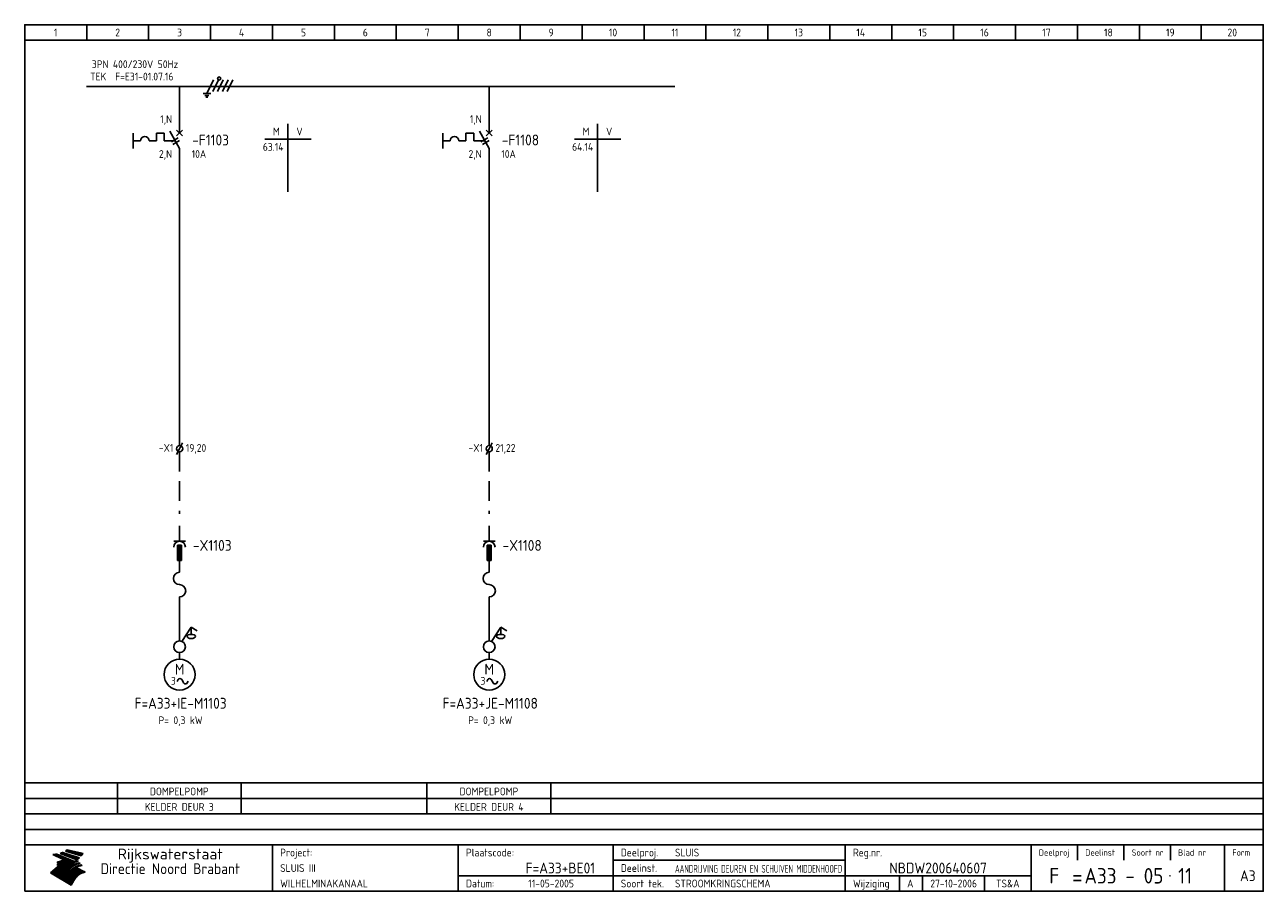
# Model space of a CAD drawing. Extents: x 10 to 410, y 10 to 290.
import ezdxf
from ezdxf.enums import TextEntityAlignment as Align

# ---------------------------------------------------------------- set-up
doc = ezdxf.new("R2010")
doc.units = 0
doc.header["$MEASUREMENT"] = 0
doc.header["$PDMODE"] = 1
doc.linetypes.add('DASHDOT', pattern=[1, 0.5, -0.25, 0, -0.25])
doc.linetypes.add('HIDDEN', pattern=[9.525, 6.35, -3.175])
for name, color, linetype in [('0-25', 7, 'CONTINUOUS'), ('0-35', 2, 'CONTINUOUS'), ('0-50', 3, 'CONTINUOUS'), ('B-25', 7, 'CONTINUOUS'), ('B-35', 2, 'CONTINUOUS'), ('S-25', 7, 'CONTINUOUS'), ('S-70', 5, 'CONTINUOUS')]:
    doc.layers.add(name, color=color, linetype=linetype)
doc.styles.add('ISO', font='iso.shx')
doc.styles.get("Standard").update_dxf_attribs({"font": 'iso.shx'})

# ---------------------------------------------------------------- blocks, each defined once
blk = doc.blocks.new('KADERA3')
at = {"layer": '0-25'}
for p, q in [((30, 285), (30, 290)), ((50, 285), (50, 290)), ((70, 285), (70, 290)), ((90, 285), (90, 290)), ((110, 285), (110, 290)), ((130, 285), (130, 290)), ((150, 285), (150, 290)), ((170, 285), (170, 290)), ((190, 285), (190, 290)), ((210, 285), (210, 290)), ((230, 285), (230, 290)), ((250, 285), (250, 290)), ((270, 285), (270, 290)), ((290, 285), (290, 290)), ((310, 285), (310, 290)), ((330, 285), (330, 290)), ((350, 285), (350, 290)), ((370, 285), (370, 290)), ((390, 285), (390, 290)), ((10, 285), (410, 285)), ((410, 45), (10, 45)), ((410, 40), (10, 40)), ((410, 35), (10, 35)), ((410, 30), (10, 30)), ((350, 25), (350, 20)), ((365, 25), (365, 20)), ((380, 25), (380, 20)), ((200, 20), (275, 20)), ((150, 15), (335, 15)), ((292.5, 15), (292.5, 10)), ((300, 15), (300, 10)), ((320, 15), (320, 10))]:
    blk.add_line(p, q, dxfattribs=at)
at = {"layer": '0-25', "color": 7}
for p, q in [((19.1, 21.89), (25.12, 19)), ((19.1, 21.89), (25.12, 19)), ((19.17, 21.86), (20.7, 21.86)), ((19.29, 21.8), (20.83, 21.8)), ((19.4, 21.75), (20.96, 21.75)), ((19.52, 21.69), (21.09, 21.69)), ((19.64, 21.63), (21.22, 21.63)), ((19.74, 21.92), (20.56, 21.92)), ((19.75, 21.58), (21.36, 21.58)), ((19.87, 21.52), (21.49, 21.52)), ((19.99, 21.47), (21.62, 21.47)), ((20.11, 21.41), (21.75, 21.41)), ((20.22, 21.35), (21.88, 21.35)), ((20.25, 21.97), (20.43, 21.97)), ((20.34, 21.3), (22.02, 21.3)), ((20.38, 21.99), (26.02, 19.59)), ((20.38, 21.99), (26.02, 19.59)), ((20.46, 21.24), (22.15, 21.24)), ((20.57, 21.18), (22.28, 21.18)), ((20.69, 21.13), (22.41, 21.13)), ((20.81, 21.07), (22.55, 21.07)), ((20.92, 21.02), (22.68, 21.02)), ((21.04, 20.96), (22.81, 20.96)), ((21.16, 20.9), (22.94, 20.9)), ((21.27, 20.85), (23.07, 20.85)), ((21.39, 20.79), (23.21, 20.79)), ((21.47, 22.25), (26.83, 20.19)), ((21.47, 22.25), (26.83, 20.19)), ((21.49, 22.25), (23.07, 22.25)), ((21.51, 20.73), (23.34, 20.73)), ((21.6, 22.2), (23.25, 22.2)), ((21.63, 20.68), (23.47, 20.68)), ((21.65, 22.31), (22.89, 22.31)), ((21.74, 20.62), (23.6, 20.62)), ((21.75, 22.14), (23.42, 22.14)), ((21.8, 22.37), (22.71, 22.37)), ((21.86, 20.57), (23.73, 20.57)), ((21.9, 22.08), (23.6, 22.08)), ((21.94, 22.42), (22.53, 22.42)), ((21.98, 20.51), (23.87, 20.51)), ((22.04, 22.03), (23.78, 22.03)), ((22.06, 22.48), (22.36, 22.48)), ((22.09, 20.45), (24, 20.45)), ((22.18, 22.53), (27.65, 20.8)), ((22.18, 22.53), (27.65, 20.8)), ((22.19, 21.97), (23.96, 21.97)), ((22.21, 20.4), (24.13, 20.4)), ((22.33, 20.34), (24.26, 20.34)), ((22.34, 21.92), (24.13, 21.92)), ((22.37, 20), (23.08, 20)), ((22.44, 20.28), (24.4, 20.28)), ((22.48, 21.86), (24.31, 21.86)), ((22.49, 20.06), (23.04, 20.06)), ((22.56, 20.23), (24.53, 20.23)), ((22.61, 20.12), (22.93, 20.12)), ((22.63, 21.8), (24.49, 21.8)), ((22.68, 20.17), (24.66, 20.17)), ((22.71, 20.17), (22.82, 20.17)), ((23.11, 20.02), (22.77, 20.2)), ((23.11, 20.02), (22.77, 20.2)), ((22.78, 21.75), (24.67, 21.75)), ((22.79, 20.12), (24.79, 20.12)), ((22.91, 20.06), (24.92, 20.06)), ((22.92, 21.69), (24.85, 21.69)), ((23.03, 20), (25.06, 20)), ((23.07, 21.63), (25.02, 21.63)), ((23.14, 22.99), (28.22, 21.46)), ((23.14, 22.99), (28.22, 21.46)), ((23.15, 22.98), (25.33, 22.98)), ((23.22, 21.58), (25.2, 21.58)), ((23.23, 23.04), (25.09, 23.04)), ((23.32, 23.1), (24.84, 23.1)), ((23.34, 22.93), (25.57, 22.93)), ((23.36, 21.52), (25.38, 21.52)), ((23.4, 23.15), (24.6, 23.15)), ((23.49, 23.21), (24.36, 23.21)), ((23.51, 21.47), (25.56, 21.47)), ((23.52, 22.87), (25.81, 22.87)), ((23.57, 23.27), (24.12, 23.27)), ((23.64, 23.32), (23.87, 23.32)), ((23.66, 21.41), (25.74, 21.41)), ((23.7, 23.36), (28.82, 22.17)), ((23.7, 23.36), (28.82, 22.17)), ((23.71, 22.82), (26.06, 22.82)), ((23.8, 21.35), (25.91, 21.35)), ((23.9, 22.76), (26.3, 22.76)), ((23.95, 21.3), (26.09, 21.3)), ((24.09, 22.7), (26.54, 22.7)), ((24.09, 21.24), (26.27, 21.24)), ((24.24, 21.18), (26.45, 21.18)), ((24.27, 22.65), (26.78, 22.65)), ((24.39, 21.13), (26.62, 21.13)), ((24.46, 22.59), (27.03, 22.59)), ((24.53, 21.07), (26.8, 21.07)), ((24.65, 22.53), (27.27, 22.53)), ((24.68, 21.02), (26.98, 21.02)), ((24.83, 20.96), (27.16, 20.96)), ((24.84, 22.48), (27.51, 22.48)), ((24.97, 20.9), (27.34, 20.9)), ((25.02, 22.42), (27.75, 22.42)), ((25.12, 20.85), (27.51, 20.85)), ((25.21, 22.37), (28, 22.37)), ((25.27, 20.79), (27.63, 20.79)), ((25.4, 22.31), (28.24, 22.31)), ((25.41, 20.73), (27.57, 20.73)), ((25.56, 20.68), (27.51, 20.68)), ((25.58, 22.25), (28.48, 22.25)), ((25.71, 20.62), (27.44, 20.62)), ((25.77, 22.2), (28.72, 22.2)), ((25.85, 20.57), (27.37, 20.57)), ((25.96, 22.14), (28.79, 22.14)), ((26, 20.51), (27.29, 20.51)), ((26.15, 22.08), (28.75, 22.08)), ((26.15, 20.45), (27.22, 20.45)), ((26.29, 20.4), (27.14, 20.4)), ((26.33, 22.03), (28.71, 22.03)), ((26.44, 20.34), (27.06, 20.34)), ((26.52, 21.97), (28.66, 21.97)), ((26.59, 20.28), (26.97, 20.28)), ((26.71, 21.92), (28.62, 21.92)), ((26.73, 20.23), (26.89, 20.23)), ((26.9, 21.86), (28.57, 21.86)), ((27.08, 21.8), (28.52, 21.8)), ((27.27, 21.75), (28.48, 21.75)), ((27.46, 21.69), (28.43, 21.69)), ((27.65, 21.63), (28.38, 21.63)), ((27.83, 21.58), (28.33, 21.58)), ((28.02, 21.52), (28.28, 21.52)), ((28.21, 21.47), (28.22, 21.47)), ((20.58, 17.88), (18.3, 16)), ((20.58, 17.88), (18.3, 16)), ((24.94, 11.97), (18.3, 16)), ((24.94, 11.97), (18.3, 16)), ((18.31, 16.01), (20.96, 16.01)), ((18.38, 16.07), (21.46, 16.07)), ((18.45, 16.12), (21.88, 16.12)), ((18.52, 16.18), (22.15, 16.18)), ((18.59, 16.23), (22.38, 16.23)), ((18.65, 16.29), (22.58, 16.29)), ((18.72, 16.35), (22.75, 16.35)), ((18.79, 16.4), (22.91, 16.4)), ((18.86, 16.46), (20.6, 16.46)), ((18.93, 16.52), (20.6, 16.52)), ((18.99, 16.57), (20.6, 16.57)), ((19.06, 16.63), (20.6, 16.63)), ((19.13, 16.68), (20.6, 16.68)), ((19.2, 16.74), (20.6, 16.74)), ((19.27, 16.8), (20.6, 16.8)), ((19.33, 16.85), (21.07, 16.85)), ((19.4, 16.91), (21.55, 16.91)), ((19.47, 16.97), (21.88, 16.97)), ((19.54, 17.02), (22.13, 17.02)), ((19.61, 17.08), (22.34, 17.08)), ((19.67, 17.13), (20.6, 17.13)), ((19.74, 17.19), (20.6, 17.19)), ((19.81, 17.25), (20.6, 17.25)), ((19.88, 17.3), (20.6, 17.3)), ((19.95, 17.36), (20.6, 17.36)), ((20.01, 17.42), (20.6, 17.42)), ((20.08, 17.47), (20.93, 17.47)), ((20.15, 17.53), (21.26, 17.53)), ((20.22, 17.58), (21.51, 17.58)), ((20.29, 17.64), (21.72, 17.64)), ((20.35, 17.7), (21.9, 17.7)), ((20.42, 17.75), (22.07, 17.75)), ((20.49, 17.81), (22.22, 17.81)), ((20.56, 17.87), (22.36, 17.87)), ((20.6, 19.11), (20.58, 19.51)), ((20.6, 19.11), (20.58, 19.51)), ((20.58, 19.5), (22.09, 19.5)), ((20.58, 19.44), (21.95, 19.44)), ((20.59, 19.38), (21.79, 19.38)), ((20.59, 19.33), (21.62, 19.33)), ((20.59, 19.27), (21.42, 19.27)), ((20.6, 19.22), (21.2, 19.22)), ((20.6, 19.16), (20.93, 19.16)), ((20.6, 19.11), (20.69, 19.12)), ((20.6, 19.11), (20.69, 19.12)), ((20.6, 18.79), (20.77, 18.81)), ((20.6, 18.79), (20.77, 18.81)), ((20.6, 18.29), (20.6, 18.79)), ((20.6, 18.29), (20.6, 18.79)), ((20.6, 18.77), (22.46, 18.77)), ((20.6, 18.71), (22.33, 18.71)), ((20.6, 18.65), (22.19, 18.65)), ((20.6, 18.6), (22.04, 18.6)), ((20.6, 18.54), (21.87, 18.54)), ((20.6, 18.48), (21.68, 18.48)), ((20.6, 18.43), (21.46, 18.43)), ((20.6, 18.37), (21.21, 18.37)), ((20.6, 18.29), (20.88, 18.32)), ((20.6, 18.29), (20.88, 18.32)), ((20.6, 18.32), (20.87, 18.32)), ((20.6, 17.88), (20.86, 17.91)), ((20.6, 17.88), (20.86, 17.91)), ((20.6, 17.43), (20.97, 17.48)), ((20.6, 17.43), (20.97, 17.48)), ((20.6, 17.43), (20.6, 17.09)), ((20.6, 17.43), (20.6, 17.09)), ((20.6, 17.09), (21.26, 17.16)), ((20.6, 17.09), (21.26, 17.16)), ((20.6, 16.8), (21.37, 16.89)), ((20.6, 16.8), (21.37, 16.89)), ((20.6, 16.8), (20.6, 16.45)), ((20.6, 16.8), (20.6, 16.45)), ((20.6, 16.45), (21.56, 16.56)), ((20.6, 16.45), (21.56, 16.56)), ((20.6, 15.97), (21.67, 16.09)), ((20.6, 15.97), (21.67, 16.09)), ((20.7, 16.46), (23.06, 16.46)), ((20.9, 19.55), (22.23, 19.55)), ((20.9, 18.82), (22.59, 18.82)), ((20.98, 17.92), (22.5, 17.92)), ((21.02, 17.13), (22.53, 17.13)), ((21.19, 19.61), (22.35, 19.61)), ((21.2, 16.52), (23.2, 16.52)), ((21.32, 18.88), (22.71, 18.88)), ((21.32, 17.98), (22.62, 17.98)), ((21.42, 19.67), (22.47, 19.67)), ((21.47, 17.19), (22.7, 17.19)), ((21.59, 18.03), (22.74, 18.03)), ((21.61, 18.93), (22.82, 18.93)), ((21.62, 19.72), (22.59, 19.72)), ((21.72, 16.57), (23.32, 16.57)), ((21.77, 17.25), (22.85, 17.25)), ((21.8, 19.78), (22.69, 19.78)), ((21.8, 18.09), (22.85, 18.09)), ((21.84, 18.99), (22.92, 18.99)), ((21.96, 19.83), (22.79, 19.83)), ((21.99, 18.15), (22.95, 18.15)), ((22.01, 17.3), (22.99, 17.3)), ((22.03, 19.05), (23.03, 19.05)), ((22.1, 16.63), (23.44, 16.63)), ((22.11, 19.89), (22.89, 19.89)), ((22.16, 18.2), (23.05, 18.2)), ((22.21, 19.1), (23.12, 19.1)), ((22.21, 17.36), (23.12, 17.36)), ((22.24, 19.95), (22.99, 19.95)), ((22.31, 18.26), (23.15, 18.26)), ((22.36, 19.16), (23.22, 19.16)), ((22.38, 16.68), (23.56, 16.68)), ((22.39, 17.42), (23.24, 17.42)), ((22.45, 18.32), (23.24, 18.32)), ((22.51, 19.22), (23.3, 19.22)), ((22.56, 17.47), (23.36, 17.47)), ((22.59, 18.37), (23.33, 18.37)), ((22.6, 16.74), (23.66, 16.74)), ((22.64, 19.27), (23.39, 19.27)), ((22.71, 18.43), (23.42, 18.43)), ((22.71, 17.53), (23.47, 17.53)), ((22.77, 19.33), (23.47, 19.33)), ((22.79, 16.8), (23.77, 16.8)), ((22.83, 18.48), (23.5, 18.48)), ((22.84, 17.58), (23.57, 17.58)), ((22.89, 19.38), (23.55, 19.38)), ((22.94, 18.54), (23.58, 18.54)), ((22.96, 16.85), (23.86, 16.85)), ((22.97, 17.64), (23.67, 17.64)), ((23, 19.44), (23.63, 19.44)), ((23.04, 18.6), (23.66, 18.6)), ((23.1, 19.5), (23.72, 19.5)), ((23.1, 17.7), (23.77, 17.7)), ((23.12, 16.91), (23.96, 16.91)), ((23.14, 18.65), (23.74, 18.65)), ((23.15, 19.95), (25.19, 19.95)), ((23.21, 19.55), (23.8, 19.55)), ((23.21, 17.75), (23.86, 17.75)), ((23.21, 16.01), (28.9, 16.01)), ((23.24, 18.71), (23.82, 18.71)), ((23.26, 19.89), (25.32, 19.89)), ((23.26, 16.97), (24.05, 16.97)), ((23.3, 19.61), (23.88, 19.61)), ((23.32, 17.81), (23.95, 17.81)), ((23.33, 18.77), (23.91, 18.77)), ((23.37, 16.07), (29.08, 16.07)), ((23.38, 19.83), (25.45, 19.83)), ((23.39, 19.67), (23.81, 19.67)), ((23.39, 17.02), (24.14, 17.02)), ((23.42, 18.82), (23.99, 18.82)), ((23.42, 17.87), (24.03, 17.87)), ((23.45, 19.7), (23.58, 19.79)), ((23.45, 19.7), (23.58, 19.79)), ((23.48, 19.72), (23.7, 19.72)), ((23.5, 19.78), (25.58, 19.78)), ((23.51, 18.88), (24.07, 18.88)), ((23.51, 16.12), (29.27, 16.12)), ((23.52, 17.92), (24.11, 17.92)), ((23.52, 17.08), (24.22, 17.08)), ((23.54, 18.9), (24.3, 19.42)), ((23.54, 18.9), (24.3, 19.42)), ((23.56, 19.78), (23.59, 19.78)), ((23.56, 19.39), (23.9, 19.62)), ((23.56, 19.39), (23.9, 19.62)), ((23.58, 19.79), (23.9, 19.62)), ((23.58, 19.79), (23.9, 19.62)), ((23.59, 18.93), (24.15, 18.93)), ((23.61, 19.72), (25.72, 19.72)), ((23.62, 17.98), (24.2, 17.98)), ((23.63, 17.13), (24.3, 17.13)), ((23.65, 18.59), (24.62, 19.25)), ((23.65, 18.59), (24.62, 19.25)), ((29.41, 16.17), (23.65, 16.17)), ((23.67, 18.99), (24.23, 18.99)), ((23.71, 18.03), (24.28, 18.03)), ((23.73, 19.67), (25.85, 19.67)), ((23.75, 19.05), (24.32, 19.05)), ((23.75, 17.19), (24.38, 17.19)), ((23.77, 16.23), (29.47, 16.23)), ((23.79, 18.09), (24.36, 18.09)), ((23.83, 19.1), (24.4, 19.1)), ((23.85, 19.61), (25.98, 19.61)), ((23.85, 17.25), (24.46, 17.25)), ((23.88, 18.15), (24.44, 18.15)), ((23.89, 16.29), (29.36, 16.29)), ((23.92, 19.16), (24.48, 19.16)), ((23.94, 18.19), (25.23, 19.07)), ((23.94, 18.19), (25.23, 19.07)), ((23.95, 17.3), (24.55, 17.3)), ((23.96, 19.55), (25.96, 19.55)), ((23.96, 18.2), (24.53, 18.2)), ((24, 19.22), (24.56, 19.22)), ((24, 16.35), (29.24, 16.35)), ((24.04, 18.26), (24.61, 18.26)), ((24.05, 17.36), (24.63, 17.36)), ((24.06, 17.88), (25.34, 18.76)), ((24.06, 17.88), (25.34, 18.76)), ((24.08, 19.5), (25.88, 19.5)), ((24.08, 19.27), (24.58, 19.27)), ((24.11, 16.4), (29.13, 16.4)), ((24.13, 18.32), (24.69, 18.32)), ((24.14, 17.42), (24.71, 17.42)), ((24.16, 19.33), (24.47, 19.33)), ((24.2, 19.44), (25.79, 19.44)), ((24.21, 18.37), (24.77, 18.37)), ((24.21, 16.46), (29.02, 16.46)), ((24.23, 17.47), (24.79, 17.47)), ((24.24, 17.48), (25.52, 18.36)), ((24.24, 17.48), (25.52, 18.36)), ((24.25, 19.38), (24.36, 19.38)), ((24.29, 18.43), (24.85, 18.43)), ((24.3, 19.42), (24.62, 19.25)), ((24.3, 19.42), (24.62, 19.25)), ((24.31, 19.38), (25.71, 19.38)), ((24.31, 17.53), (24.87, 17.53)), ((24.31, 16.52), (28.91, 16.52)), ((24.35, 17.17), (25.64, 18.05)), ((24.35, 17.17), (25.64, 18.05)), ((24.37, 18.48), (24.94, 18.48)), ((24.39, 17.58), (24.96, 17.58)), ((24.4, 16.57), (28.79, 16.57)), ((24.43, 19.33), (25.62, 19.33)), ((24.45, 18.54), (25.02, 18.54)), ((24.47, 17.64), (25.04, 17.64)), ((24.49, 16.63), (28.68, 16.63)), ((24.54, 18.6), (25.1, 18.6)), ((24.55, 19.27), (25.54, 19.27)), ((24.56, 17.7), (25.12, 17.7)), ((24.57, 16.68), (28.57, 16.68)), ((24.62, 18.65), (25.18, 18.65)), ((24.63, 16.72), (25.91, 17.6)), ((24.63, 16.72), (25.91, 17.6)), ((24.64, 17.75), (25.2, 17.75)), ((24.66, 16.74), (28.45, 16.74)), ((24.67, 19.22), (25.45, 19.22)), ((24.7, 18.71), (25.27, 18.71)), ((24.72, 17.81), (25.29, 17.81)), ((24.74, 16.8), (28.34, 16.8)), ((24.78, 19.16), (25.37, 19.16)), ((24.78, 18.77), (25.34, 18.77)), ((24.8, 17.87), (25.37, 17.87)), ((24.82, 16.85), (28.23, 16.85)), ((24.87, 18.82), (25.4, 18.82)), ((24.89, 17.92), (25.45, 17.92)), ((24.9, 19.1), (25.28, 19.1)), ((24.9, 16.91), (28.11, 16.91)), ((24.95, 18.88), (25.45, 18.88)), ((24.97, 17.98), (25.53, 17.98)), ((24.99, 16.97), (28, 16.97)), ((25.02, 19.05), (25.2, 19.05)), ((25.03, 18.93), (25.51, 18.93)), ((25.05, 18.03), (25.61, 18.03)), ((25.07, 17.02), (27.89, 17.02)), ((25.11, 18.99), (25.57, 18.99)), ((26.02, 19.59), (25.12, 19)), ((26.02, 19.59), (25.12, 19)), ((25.13, 18.09), (25.68, 18.09)), ((25.15, 17.08), (27.77, 17.08)), ((25.19, 19.05), (25.63, 19.05)), ((25.21, 18.15), (25.75, 18.15)), ((25.23, 17.13), (27.66, 17.13)), ((25.26, 19.1), (25.7, 19.1)), ((25.3, 18.2), (25.82, 18.2)), ((25.31, 17.19), (27.55, 17.19)), ((25.33, 19.16), (25.77, 19.16)), ((25.38, 18.26), (25.89, 18.26)), ((25.39, 19.22), (25.85, 19.22)), ((25.4, 17.25), (27.43, 17.25)), ((25.46, 18.32), (25.97, 18.32)), ((25.47, 19.27), (25.93, 19.27)), ((25.48, 17.3), (27.32, 17.3)), ((25.54, 19.33), (26.03, 19.33)), ((25.54, 18.37), (26.06, 18.37)), ((25.56, 17.36), (27.21, 17.36)), ((25.62, 18.43), (26.14, 18.43)), ((25.63, 19.38), (26.13, 19.38)), ((25.64, 17.42), (27.1, 17.42)), ((25.7, 18.48), (26.24, 18.48)), ((25.72, 19.44), (26.24, 19.44)), ((25.73, 17.47), (26.98, 17.47)), ((25.79, 18.54), (26.34, 18.54)), ((25.81, 17.53), (26.87, 17.53)), ((25.82, 19.5), (26.36, 19.5)), ((25.89, 18.6), (26.46, 18.6)), ((25.89, 17.58), (26.76, 17.58)), ((25.93, 19.55), (26.53, 19.55)), ((25.96, 17.64), (26.64, 17.64)), ((25.99, 18.65), (26.58, 18.65)), ((26.04, 17.7), (26.59, 17.7)), ((26.06, 19.61), (26.85, 19.61)), ((26.1, 18.71), (26.72, 18.71)), ((26.12, 17.75), (26.67, 17.75)), ((26.2, 17.81), (26.76, 17.81)), ((26.21, 19.67), (27.23, 19.67)), ((26.23, 18.77), (26.89, 18.77)), ((26.29, 17.87), (26.86, 17.87)), ((26.37, 18.82), (27.09, 18.82)), ((26.39, 17.92), (26.97, 17.92)), ((26.44, 19.72), (27.18, 19.72)), ((26.49, 17.98), (27.09, 17.98)), ((26.53, 18.88), (27.34, 18.88)), ((26.56, 17.68), (29.54, 16.2)), ((26.56, 17.68), (29.54, 16.2)), ((26.6, 18.03), (27.22, 18.03)), ((26.72, 18.09), (27.38, 18.09)), ((26.73, 18.93), (27.66, 18.93)), ((26.85, 18.15), (27.56, 18.15)), ((26.99, 18.99), (27.9, 18.99)), ((27, 18.2), (27.8, 18.2)), ((27.13, 19.78), (27.25, 19.64)), ((27.13, 19.78), (27.25, 19.64)), ((27.18, 18.26), (28.13, 18.26)), ((27.26, 19.05), (27.84, 19.05)), ((27.39, 18.32), (28.47, 18.32)), ((27.7, 18.37), (28.49, 18.37)), ((27.78, 19.1), (27.93, 18.96)), ((27.78, 19.1), (27.93, 18.96)), ((28, 18.43), (28.44, 18.43)), ((28.29, 15.83), (29.54, 16.2)), ((28.29, 15.83), (29.54, 16.2)), ((28.39, 18.48), (28.54, 18.32)), ((28.39, 18.48), (28.54, 18.32)), ((29.54, 16.2), (29.45, 16.17)), ((29.54, 16.2), (29.45, 16.17)), ((29.46, 16.18), (29.47, 16.18)), ((18.38, 15.95), (20.6, 15.95)), ((18.47, 15.9), (20.6, 15.9)), ((18.57, 15.84), (20.6, 15.84)), ((18.66, 15.78), (20.6, 15.78)), ((18.75, 15.73), (20.6, 15.73)), ((18.85, 15.67), (20.6, 15.67)), ((18.94, 15.62), (20.6, 15.62)), ((19.03, 15.56), (27.83, 15.56)), ((19.12, 15.5), (27.75, 15.5)), ((19.22, 15.45), (27.66, 15.45)), ((19.31, 15.39), (27.58, 15.39)), ((19.4, 15.33), (27.5, 15.33)), ((19.49, 15.28), (27.43, 15.28)), ((19.59, 15.22), (27.36, 15.22)), ((19.68, 15.17), (27.29, 15.17)), ((19.77, 15.11), (27.22, 15.11)), ((19.86, 15.05), (27.15, 15.05)), ((19.96, 15), (27.09, 15)), ((20.05, 14.94), (27.02, 14.94)), ((20.14, 14.88), (26.96, 14.88)), ((20.24, 14.83), (26.9, 14.83)), ((20.33, 14.77), (26.84, 14.77)), ((20.42, 14.72), (26.79, 14.72)), ((20.51, 14.66), (26.73, 14.66)), ((20.6, 15.97), (20.6, 15.58)), ((20.6, 15.97), (20.6, 15.58)), ((20.6, 15.58), (21.95, 15.73)), ((20.6, 15.58), (21.95, 15.73)), ((20.61, 14.6), (26.68, 14.6)), ((20.7, 14.55), (26.62, 14.55)), ((20.79, 14.49), (26.57, 14.49)), ((20.88, 14.43), (26.52, 14.43)), ((20.94, 15.62), (27.92, 15.62)), ((20.98, 14.38), (26.47, 14.38)), ((21.07, 14.32), (26.42, 14.32)), ((21.16, 14.27), (26.38, 14.27)), ((21.25, 14.21), (26.33, 14.21)), ((21.35, 14.15), (26.29, 14.15)), ((21.44, 14.1), (26.24, 14.1)), ((21.45, 15.67), (28.01, 15.67)), ((21.53, 14.04), (26.2, 14.04)), ((21.63, 13.98), (26.16, 13.98)), ((21.72, 13.93), (26.12, 13.93)), ((21.81, 13.87), (26.08, 13.87)), ((21.9, 13.82), (26.04, 13.82)), ((21.96, 15.73), (28.11, 15.73)), ((22, 13.76), (26, 13.76)), ((22.09, 13.7), (25.96, 13.7)), ((22.18, 13.65), (25.93, 13.65)), ((22.27, 13.59), (25.89, 13.59)), ((22.34, 15.78), (28.21, 15.78)), ((22.37, 13.53), (25.86, 13.53)), ((22.46, 13.48), (25.82, 13.48)), ((22.55, 13.42), (25.79, 13.42)), ((22.62, 15.84), (28.33, 15.84)), ((22.65, 13.37), (25.76, 13.37)), ((22.74, 13.31), (25.73, 13.31)), ((22.83, 13.25), (25.69, 13.25)), ((22.84, 15.9), (28.52, 15.9)), ((22.92, 13.2), (25.66, 13.2)), ((23.02, 13.14), (25.63, 13.14)), ((23.04, 15.95), (28.71, 15.95)), ((23.11, 13.08), (25.59, 13.08)), ((23.2, 13.03), (25.56, 13.03)), ((23.29, 12.97), (25.53, 12.97)), ((23.39, 12.92), (25.5, 12.92)), ((23.48, 12.86), (25.46, 12.86)), ((23.57, 12.8), (25.43, 12.8)), ((23.66, 12.75), (25.4, 12.75)), ((23.76, 12.69), (25.36, 12.69)), ((23.85, 12.63), (25.33, 12.63)), ((23.94, 12.58), (25.3, 12.58)), ((24.04, 12.52), (25.26, 12.52)), ((24.13, 12.47), (25.23, 12.47)), ((24.22, 12.41), (25.2, 12.41)), ((24.31, 12.35), (25.17, 12.35)), ((24.41, 12.3), (25.13, 12.3)), ((24.5, 12.24), (25.1, 12.24)), ((24.59, 12.18), (25.07, 12.18)), ((24.68, 12.13), (25.03, 12.13)), ((24.78, 12.07), (25, 12.07)), ((24.87, 12.02), (24.97, 12.02)), ((24.94, 11.97), (25.81, 13.45)), ((24.94, 11.97), (25.81, 13.45))]:
    blk.add_line(p, q, dxfattribs=at)
for centre, radius, start, end in [((19.15, 29.7), 7.8, 269.6055, 279.0886), ((19.15, 29.7), 7.8, 269.6055, 279.0886), ((19.93, 25.38), 5.91, 276.3402, 298.7463), ((19.93, 25.38), 5.91, 276.3402, 298.7463), ((19.84, 25.09), 6.03, 278.129, 302.868), ((19.84, 25.09), 6.03, 278.129, 302.868), ((19.84, 27.26), 5.27, 288.0217, 296.3084), ((19.84, 27.26), 5.27, 288.0217, 296.3084), ((20.49, 27.56), 5.28, 300.0654, 307.393), ((20.49, 27.56), 5.28, 300.0654, 307.393), ((24.11, 24.7), 5.26, 301.1147, 312.2814), ((24.11, 24.7), 5.26, 301.1147, 312.2814), ((21.95, 27.32), 8.59, 316.9248, 323.1399), ((21.95, 27.32), 8.59, 316.9248, 323.1399), ((20.21, 23.78), 5.91, 273.6149, 304.3803), ((20.21, 23.78), 5.91, 273.6149, 304.3803), ((20.35, 24.56), 5.76, 274.164, 302.5474), ((20.35, 24.56), 5.76, 274.164, 302.5474), ((20.05, 24.28), 6.02, 277.9472, 305.7139), ((20.05, 24.28), 6.02, 277.9472, 305.7139), ((20.04, 23.49), 6.09, 278.8115, 306.4242), ((20.04, 23.49), 6.09, 278.8115, 306.4242), ((20.53, 23.07), 5.96, 277.0519, 304.973), ((20.53, 23.07), 5.96, 277.0519, 304.973), ((20.72, 22.76), 5.91, 276.3402, 304.3803), ((20.72, 22.76), 5.91, 276.3402, 304.3803), ((21.06, 22.34), 5.81, 274.9043, 303.1745), ((21.06, 22.34), 5.81, 274.9043, 303.1745), ((20.82, 22.06), 6.04, 278.1111, 305.8489), ((20.82, 22.06), 6.04, 278.1111, 305.8489), ((21.3, 21.6), 5.91, 276.3402, 304.3803), ((21.3, 21.6), 5.91, 276.3402, 304.3803), ((27.05, 17.17), 2.63, 107.4286, 133.7799), ((27.05, 17.17), 2.63, 107.4286, 133.7799), ((27.45, 16.91), 2.81, 110.4143, 138.7411), ((27.45, 16.91), 2.81, 110.4143, 138.7411), ((27.57, 15.64), 3.4, 98.1566, 126.9045), ((27.57, 15.64), 3.4, 98.1566, 126.9045), ((27.91, 15.54), 3.39, 100.5835, 132.088), ((27.91, 15.54), 3.39, 100.5835, 132.088), ((28.21, 14.74), 3.67, 95.7581, 128.7216), ((28.21, 14.74), 3.67, 95.7581, 128.7216), ((27.01, 16.84), 2.93, 87.7348, 104.8316), ((27.01, 16.84), 2.93, 87.7348, 104.8316), ((27.37, 15.71), 3.93, 91.7838, 103.2817), ((27.37, 15.71), 3.93, 91.7838, 103.2817), ((28.4, 15.05), 3.21, 96.3886, 125.0052), ((28.4, 15.05), 3.21, 96.3886, 125.0052), ((27.82, 16.31), 2.8, 90.634, 105.1984), ((27.82, 16.31), 2.8, 90.634, 105.1984), ((28.19, 15.04), 3.93, 93.8342, 103.2817), ((28.19, 15.04), 3.93, 93.8342, 103.2817), ((28.58, 15.69), 2.8, 93.8141, 105.1984), ((28.58, 15.69), 2.8, 93.8141, 105.1984), ((28.95, 14.41), 3.93, 96.0135, 103.2817), ((28.95, 14.41), 3.93, 96.0135, 103.2817), ((31.24, 10.26), 6.3, 117.9568, 149.6251), ((31.24, 10.26), 6.3, 117.9568, 149.6251)]:
    blk.add_arc(centre, radius, start, end, dxfattribs=at)
at = {"layer": '0-35'}
for p, q in [((90, 25), (90, 10)), ((150, 25), (150, 10)), ((200, 25), (200, 10)), ((275, 25), (275, 10)), ((335, 25), (335, 10)), ((397.5, 25), (397.5, 10))]:
    blk.add_line(p, q, dxfattribs=at)
at = {"layer": '0-50'}
for p, q in [((10, 25), (410, 25)), ((348.75, 15), (351.25, 15)), ((348.75, 13.5), (351.25, 13.5))]:
    blk.add_line(p, q, dxfattribs=at)
blk.add_lwpolyline([(10, 10), (410, 10), (410, 290), (10, 290)], close=True, dxfattribs=at)
at = {"layer": '0-50', "const_width": 0.25}
blk.add_lwpolyline([(379.75, 15, 1), (380, 15, 1)], format="xyb", close=True, dxfattribs=at)
at = {"layer": '0-25', "style": 'ISO'}
for s, height, p in [('Project:', 2.5, (92.5, 22.5)), ('Plaatscode:', 2.5, (152.5, 22.5)), ('Deelproj.', 2.5, (202.5, 22.5)), ('Reg.nr.', 2.5, (277.5, 22.5)), ('Deelproj', 2, (337.5, 22.5)), ('Deelinst', 2, (352.5, 22.5)), ('Soort nr', 2, (367.5, 22.5)), ('Blad nr', 2, (382.5, 22.5)), ('Form', 2, (400, 22.5)), ('Deelinst.', 2.5, (202.5, 17.5)), ('Datum:', 2.5, (152.5, 12.5)), ('Soort tek.', 2.5, (202.5, 12.5)), ('Wijziging', 2.5, (277.5, 12.5))]:
    blk.add_text(s, height=height, dxfattribs=at).set_placement(p, align=Align.MIDDLE_LEFT)
for tag, p in [('STR1', (20, 287.5)), ('STR2', (40, 287.5)), ('STR3', (60, 287.5)), ('STR4', (80, 287.5)), ('STR5', (100, 287.5)), ('STR6', (120, 287.5)), ('STR7', (140, 287.5)), ('STR8', (160, 287.5)), ('STR9', (180, 287.5)), ('STR10', (200, 287.5)), ('STR11', (220, 287.5)), ('STR12', (240, 287.5)), ('STR13', (260, 287.5)), ('STR14', (280, 287.5)), ('STR15', (300, 287.5)), ('STR16', (320, 287.5)), ('STR17', (340, 287.5)), ('STR18', (360, 287.5)), ('STR19', (380, 287.5)), ('STR20', (400, 287.5)), ('W', (180, 12.5)), ('Z', (310, 12.5)), ('Y', (327.5, 12.5))]:
    blk.add_attdef(tag, text='', height=2.5, dxfattribs=at).set_placement(p, align=Align.MIDDLE)
for tag, p in [('N', (220, 22.5)), ('B', (92.5, 17.5)), ('P', (220, 17.5)), ('C', (92.5, 12.5)), ('U', (220, 12.5)), ('REV', (295, 12.5))]:
    blk.add_attdef(tag, text='', height=2.5, dxfattribs=at).set_placement(p, align=Align.MIDDLE_LEFT)
at = {"layer": '0-35', "style": 'ISO', "width": 1.182609}
blk.add_text('Rijkswaterstaat', height=3.5, dxfattribs=at).set_placement((40, 20.28), (74, 20.28), align=Align.FIT)
at = {"layer": '0-35', "color": 2, "style": 'ISO', "width": 1.016949}
blk.add_text('Directie Noord Brabant', height=3.5, dxfattribs=at).set_placement((34.5, 15.53), (79.5, 15.53), align=Align.FIT)
at = {"layer": '0-35', "style": 'ISO'}
for tag, p in [('X', (178.5, 17.5)), ('FORM', (402.5, 15))]:
    blk.add_attdef(tag, text='', height=3.5, dxfattribs=at).set_placement(p, align=Align.MIDDLE_LEFT)
blk.add_attdef('RNR', text='', height=3.5, dxfattribs=at).set_placement((305, 17.5), align=Align.MIDDLE)
at = {"layer": '0-50', "style": 'ISO'}
for tag, p in [('M', (342.5, 15)), ('O', (365, 15))]:
    blk.add_attdef(tag, text='', height=5, dxfattribs=at).set_placement(p, align=Align.MIDDLE)
blk.add_attdef('Q', text='', height=5, dxfattribs=at).set_placement((382.5, 15), align=Align.MIDDLE_LEFT)
blk = doc.blocks.new('0028')
at = {"layer": 'B-25'}
for p, q in [((-0.78, -7.17), (-0.45, -6.59)), ((1, -7.14), (0.68, -6.59)), ((1, -7.14), (1.32, -7.69)), ((2.78, -7.11), (2.45, -7.69))]:
    blk.add_line(p, q, dxfattribs=at)
for centre, start, end in [((0.12, -6.91), 29.8344, 150.0578), ((1.88, -7.36), 209.8344, 330.0578)]:
    blk.add_arc(centre, 0.653, start, end, dxfattribs=at)
at = {"layer": 'S-25'}
blk.add_circle((0, -5), 5, dxfattribs=at)
at = {"layer": 'B-25'}
blk.add_text('3', height=2.5, dxfattribs=at).set_placement((-2, -7), align=Align.MIDDLE)
blk.add_attdef('OM1', text='', height=2.5, dxfattribs=at).set_placement((0.32, -14), align=Align.CENTER)
at = {"layer": 'B-35'}
blk.add_text('M', height=3.5, dxfattribs=at).set_placement((0, -5), align=Align.CENTER)
blk = doc.blocks.new('0009')
at = {"layer": 'S-25'}
for p, q in [((-1.09, -2.19), (1.09, 2.19)), ((0.78, -1.56), (2.66, 2.19)), ((2.34, -1.56), (4.22, 2.19)), ((3.91, -1.56), (5.78, 2.19)), ((5.47, -1.56), (7.34, 2.19)), ((0.16, -2.19), (-2.34, -2.19)), ((-1.72, -2.81), (-0.47, -2.81)), ((-0.78, -3.44), (-1.41, -3.44))]:
    blk.add_line(p, q, dxfattribs=at)
blk.add_circle((2.88, 2.63), 0.5, dxfattribs=at)
blk = doc.blocks.new('A$C1CBF7456')
at = {"layer": 'S-25'}
for p, q in [((0, 0), (0, -5)), ((-15, -5), (-15, -10)), ((-12.65, -7.5), (-15, -7.5)), ((-7.5, -7.5), (-9.85, -7.5)), ((-7.5, -5), (-7.5, -7.5)), ((-5, -5), (-7.5, -5)), ((-5, -7.5), (-5, -5)), ((-1.39, -7.5), (-5, -7.5)), ((0, -10), (-3.12, -4.38)), ((0.94, -4.06), (-0.94, -5.94)), ((-0.94, -4.06), (0.94, -5.94)), ((0, -10), (0, -15))]:
    blk.add_line(p, q, dxfattribs=at)
blk.add_arc((-11.25, -7.5), 1.4, 0, 180, dxfattribs=at)
at = {"layer": 'B-25'}
for tag, p in [('KN1', (-2.43, -1.73)), ('KN2', (-2.43, -13.01))]:
    blk.add_attdef(tag, text='', height=2.5, dxfattribs=at).set_placement(p, align=Align.RIGHT)
blk.add_attdef('OM1', (3.91, -13.01), '', height=2.5, dxfattribs=at)
at = {"layer": 'B-35'}
blk.add_attdef('KT', (4.05, -8.99), '', height=3.5, dxfattribs=at)
blk = doc.blocks.new('0060')
at = {"layer": 'S-25'}
for p, q in [((0, 0), (0, -22)), ((-7.5, -5), (0, -5)), ((7.5, -5), (0, -5))]:
    blk.add_line(p, q, dxfattribs=at)
at = {"layer": 'B-25', "style": 'ISO'}
blk.add_text('M', height=2.5, dxfattribs=at).set_placement((-3.75, -2.5), align=Align.MIDDLE_CENTER)
blk.add_text('V', height=2.5, dxfattribs=at).set_placement((3.75, -2.5), align=Align.MIDDLE)
at = {"layer": 'B-25'}
for tag, p in [('M1', (-1.43, -8.73)), ('M2', (-1.43, -12.73)), ('M3', (-1.43, -16.73)), ('M4', (-1.43, -20.73))]:
    blk.add_attdef(tag, text='', height=2.5, dxfattribs=at).set_placement(p, align=Align.RIGHT)
for tag, p in [('V1', (1.57, -8.73)), ('V2', (1.57, -12.73)), ('V3', (1.57, -16.73)), ('V4', (1.57, -20.73))]:
    blk.add_attdef(tag, p, '', height=2.5, dxfattribs=at)
blk = doc.blocks.new('0033')
at = {"layer": 'S-25'}
for p in [(-0.94, -1.88), (0.94, 1.88)]:
    blk.add_line(p, (0, 0), dxfattribs=at)
blk.add_circle((0, 0), 1, dxfattribs=at)
at = {"layer": 'B-25'}
blk.add_attdef('KT', text='', height=2.5, dxfattribs=at).set_placement((-2, -1), align=Align.RIGHT)
blk.add_attdef('KN1', (2, -1.01), '', height=2.5, dxfattribs=at)
blk = doc.blocks.new('A$C1F731E7F')
at = {"layer": 'S-25'}
for p, q in [((2, 22), (2, 27)), ((0.13, 22), (3.88, 22)), ((2.63, 20.75), (1.38, 20.75)), ((1.38, 20.75), (1.38, 15.75)), ((1.69, 15.75), (1.69, 20.75)), ((2, 15.75), (2, 20.75)), ((2, 20), (2, 16)), ((2.31, 15.75), (2.31, 20.75)), ((2.63, 15.75), (2.63, 20.75)), ((1.38, 15.75), (2.63, 15.75)), ((2, 12), (2, 15.75)), ((2, 4), (2, 0))]:
    blk.add_line(p, q, dxfattribs=at)
for centre, radius, start, end in [((2, 20.13), 1.88, 0, 180), ((2, 10), 2, 90, 270), ((2, 6), 2, 270, 90)]:
    blk.add_arc(centre, radius, start, end, dxfattribs=at)
at = {"layer": 'B-25'}
blk.add_attdef('OM1', (4.32, 1), '', height=2.5, dxfattribs=at)

msp = doc.modelspace()

# ---------------------------------------------------------------- linework, layer by layer
at = {"layer": 'S-25'}
for p, q in [((60, 260), (60, 270)), ((160, 260), (160, 270)), ((59.52, 253.44), (57.35, 252.19)), ((60.02, 252.57), (57.85, 251.32)), ((159.52, 253.44), (157.35, 252.19)), ((160.02, 252.57), (157.85, 251.32)), ((60, 245), (60, 154)), ((160, 245), (160, 154)), ((60, 101), (60, 90.88)), ((160, 101), (160, 90.88)), ((63.75, 95.38), (63.75, 93)), ((163.75, 95.38), (163.75, 93)), ((60, 87.12), (60, 85)), ((160, 87.12), (160, 85)), ((39.91, 45), (39.91, 35)), ((79.91, 45), (79.91, 35)), ((139.91, 45), (139.91, 35)), ((179.91, 45), (179.91, 35))]:
    msp.add_line(p, q, dxfattribs=at)
at = {"layer": 'S-25', "linetype": 'HIDDEN'}
for p, q in [((60, 152), (60, 132)), ((160, 152), (160, 132))]:
    msp.add_line(p, q, dxfattribs=at)
at = {"layer": 'S-25', "color": 0, "linetype": 'Continuous'}
for p, q in [((63.75, 95.38), (60.77, 90.71)), ((63.75, 95.38), (65.65, 94.17)), ((163.75, 95.38), (160.77, 90.71)), ((163.75, 95.38), (165.65, 94.17))]:
    msp.add_line(p, q, dxfattribs=at)
for centre in [(60, 89), (160, 89)]:
    msp.add_circle(centre, 1.88, dxfattribs=at)
at = {"layer": 'S-25'}
for centre in [(63.75, 92.33), (163.75, 92.33)]:
    msp.add_ellipse(centre, major_axis=(1.35, 0), ratio=0.5, dxfattribs=at)
at = {"layer": 'S-25', "linetype": 'Continuous'}
msp.add_point((85, 124.5), dxfattribs=at)
msp.add_point((85, 124.5), dxfattribs=at)
at = {"layer": 'S-25'}
for p in [(40, 55), (180, 50), (180, 50)]:
    msp.add_point(p, dxfattribs=at)
at = {"layer": 'S-70'}
msp.add_line((29.91, 270), (220, 270), dxfattribs=at)

# ---------------------------------------------------------------- block references
at = {"layer": 'S-25'}
ref = msp.add_blockref('KADERA3', (0, 0), dxfattribs=at)
ref.add_attrib('B', 'SLUIS III', dxfattribs={"layer": '0-25', "height": 2.5, "style": 'ISO'}).set_placement((92.5, 17.5), align=Align.MIDDLE_LEFT)
ref.add_attrib('C', 'WILHELMINAKANAAL', dxfattribs={"layer": '0-25', "height": 2.5, "style": 'ISO'}).set_placement((92.5, 12.5), align=Align.MIDDLE_LEFT)
ref.add_attrib('N', 'SLUIS', dxfattribs={"layer": '0-25', "height": 2.5, "style": 'ISO'}).set_placement((220, 22.5), align=Align.MIDDLE_LEFT)
ref.add_attrib('U', 'STROOMKRINGSCHEMA', dxfattribs={"layer": '0-25', "height": 2.5, "style": 'ISO'}).set_placement((220, 12.5), align=Align.MIDDLE_LEFT)
ref.add_attrib('M', 'F', dxfattribs={"layer": '0-50', "height": 5, "style": 'ISO'}).set_placement((342.5, 15), align=Align.MIDDLE)
ref.add_attrib('O', 'A33 - 05', dxfattribs={"layer": '0-50', "height": 5, "style": 'ISO'}).set_placement((365, 15), align=Align.MIDDLE)
ref.add_attrib('Q', '11', dxfattribs={"layer": '0-50', "height": 5, "style": 'ISO'}).set_placement((382.5, 15), align=Align.MIDDLE_LEFT)
ref.add_attrib('X', 'F=A33+BE01', dxfattribs={"layer": '0-35', "height": 3.5, "style": 'ISO'}).set_placement((171.77, 17.5), align=Align.MIDDLE_LEFT)
ref.add_attrib('RNR', 'NBDW200640607', dxfattribs={"layer": '0-35', "height": 3.5, "style": 'ISO'}).set_placement((305, 17.5), align=Align.MIDDLE)
ref.add_attrib('W', '11-05-2005', dxfattribs={"layer": '0-25', "height": 2.5, "style": 'ISO'}).set_placement((180, 12.5), align=Align.MIDDLE)
ref.add_attrib('FORM', 'A3', dxfattribs={"layer": '0-35', "height": 3.5, "style": 'ISO'}).set_placement((402.5, 15), align=Align.MIDDLE_LEFT)
ref.add_attrib('REV', 'A', dxfattribs={"layer": '0-25', "height": 2.5, "style": 'ISO'}).set_placement((295, 12.5), align=Align.MIDDLE_LEFT)
ref.add_attrib('Z', '27-10-2006', dxfattribs={"layer": '0-25', "height": 2.5, "style": 'ISO'}).set_placement((310, 12.5), align=Align.MIDDLE)
ref.add_attrib('Y', 'TS&A', dxfattribs={"layer": '0-25', "height": 2.5, "style": 'ISO'}).set_placement((327.5, 12.5), align=Align.MIDDLE)
ref.add_attrib('STR1', '1', dxfattribs={"layer": '0-25', "height": 2.5, "style": 'ISO'}).set_placement((20, 287.5), align=Align.MIDDLE)
ref.add_attrib('STR2', '2', dxfattribs={"layer": '0-25', "height": 2.5, "style": 'ISO'}).set_placement((40, 287.5), align=Align.MIDDLE)
ref.add_attrib('STR3', '3', dxfattribs={"layer": '0-25', "height": 2.5, "style": 'ISO'}).set_placement((60, 287.5), align=Align.MIDDLE)
ref.add_attrib('STR4', '4', dxfattribs={"layer": '0-25', "height": 2.5, "style": 'ISO'}).set_placement((80, 287.5), align=Align.MIDDLE)
ref.add_attrib('STR5', '5', dxfattribs={"layer": '0-25', "height": 2.5, "style": 'ISO'}).set_placement((100, 287.5), align=Align.MIDDLE)
ref.add_attrib('STR6', '6', dxfattribs={"layer": '0-25', "height": 2.5, "style": 'ISO'}).set_placement((120, 287.5), align=Align.MIDDLE)
ref.add_attrib('STR7', '7', dxfattribs={"layer": '0-25', "height": 2.5, "style": 'ISO'}).set_placement((140, 287.5), align=Align.MIDDLE)
ref.add_attrib('STR8', '8', dxfattribs={"layer": '0-25', "height": 2.5, "style": 'ISO'}).set_placement((160, 287.5), align=Align.MIDDLE)
ref.add_attrib('STR9', '9', dxfattribs={"layer": '0-25', "height": 2.5, "style": 'ISO'}).set_placement((180, 287.5), align=Align.MIDDLE)
ref.add_attrib('STR10', '10', dxfattribs={"layer": '0-25', "height": 2.5, "style": 'ISO'}).set_placement((200, 287.5), align=Align.MIDDLE)
ref.add_attrib('STR11', '11', dxfattribs={"layer": '0-25', "height": 2.5, "style": 'ISO'}).set_placement((220, 287.5), align=Align.MIDDLE)
ref.add_attrib('STR12', '12', dxfattribs={"layer": '0-25', "height": 2.5, "style": 'ISO'}).set_placement((240, 287.5), align=Align.MIDDLE)
ref.add_attrib('STR13', '13', dxfattribs={"layer": '0-25', "height": 2.5, "style": 'ISO'}).set_placement((260, 287.5), align=Align.MIDDLE)
ref.add_attrib('STR14', '14', dxfattribs={"layer": '0-25', "height": 2.5, "style": 'ISO'}).set_placement((280, 287.5), align=Align.MIDDLE)
ref.add_attrib('STR15', '15', dxfattribs={"layer": '0-25', "height": 2.5, "style": 'ISO'}).set_placement((300, 287.5), align=Align.MIDDLE)
ref.add_attrib('STR16', '16', dxfattribs={"layer": '0-25', "height": 2.5, "style": 'ISO'}).set_placement((320, 287.5), align=Align.MIDDLE)
ref.add_attrib('STR17', '17', dxfattribs={"layer": '0-25', "height": 2.5, "style": 'ISO'}).set_placement((340, 287.5), align=Align.MIDDLE)
ref.add_attrib('STR18', '18', dxfattribs={"layer": '0-25', "height": 2.5, "style": 'ISO'}).set_placement((360, 287.5), align=Align.MIDDLE)
ref.add_attrib('STR19', '19', dxfattribs={"layer": '0-25', "height": 2.5, "style": 'ISO'}).set_placement((380, 287.5), align=Align.MIDDLE)
ref.add_attrib('STR20', '20', dxfattribs={"layer": '0-25', "height": 2.5, "style": 'ISO'}).set_placement((400, 287.5), align=Align.MIDDLE)
for name, p in [('0009', (69.91, 270)), ('A$C1F731E7F', (58, 101.09)), ('A$C1F731E7F', (158, 101.09))]:
    msp.add_blockref(name, p, dxfattribs=at)
for name, p, values in [('A$C1CBF7456', (60, 260), {'KT': '-F1103', 'OM1': '10A', 'KN1': '1,N', 'KN2': '2,N'}), ('A$C1CBF7456', (160, 260), {'KT': '-F1108', 'OM1': '10A', 'KN1': '1,N', 'KN2': '2,N'}), ('0060', (95, 258), {'M1': '63.14'}), ('0060', (195, 258), {'M1': '64.14'})]:
    msp.add_blockref(name, p, dxfattribs=at).add_auto_attribs(values)
at = {"layer": 'S-25', "linetype": 'DASHDOT', "ltscale": 10}
for p, values in [((60, 153), {'KN1': '19,20', 'KT': '-X1'}), ((160, 153), {'KN1': '21,22', 'KT': '-X1'})]:
    msp.add_blockref('0033', p, dxfattribs=at).add_auto_attribs(values)
at = {"layer": 'S-25'}
ref = msp.add_blockref('0028', (60, 85), dxfattribs=at)
ref.add_attrib('OM1', 'F=A33+IE-M1103', dxfattribs={"layer": 'B-35', "height": 3.5}).set_placement((60.32, 69), align=Align.CENTER)
ref = msp.add_blockref('0028', (160, 85), dxfattribs=at)
ref.add_attrib('OM1', 'F=A33+JE-M1108', dxfattribs={"layer": 'B-35', "height": 3.5}).set_placement((160.32, 69), align=Align.CENTER)

# ---------------------------------------------------------------- texts
at = {"layer": 'B-25', "style": 'ISO'}
for s, p in [('3PN 400/230V 50Hz', (45.63, 276)), ('TEK  F=E31-01.07.16', (44.57, 272)), ('P= 0,3 kW', (60.32, 64)), ('P= 0,3 kW', (160.32, 64)), ('DOMPELPOMP', (59.91, 41)), ('DOMPELPOMP', (159.91, 41)), ('KELDER DEUR 3', (59.91, 36)), ('KELDER DEUR 4', (159.91, 36))]:
    msp.add_text(s, height=2.5, dxfattribs=at).set_placement(p, align=Align.CENTER)
at = {"layer": 'B-25', "style": 'ISO', "width": 0.7875}
msp.add_text('AANDRIJVING DEUREN EN SCHUIVEN MIDDENHOOFD', height=2.5, dxfattribs=at).set_placement((220, 16), (274, 16), align=Align.FIT)
at = {"layer": 'B-35', "style": 'ISO'}
for s, p in [('-X1103', (64.32, 120)), ('-X1108', (164.32, 120))]:
    msp.add_text(s, height=3.5, dxfattribs=at).set_placement(p)

doc.saveas('drawing.dxf')
